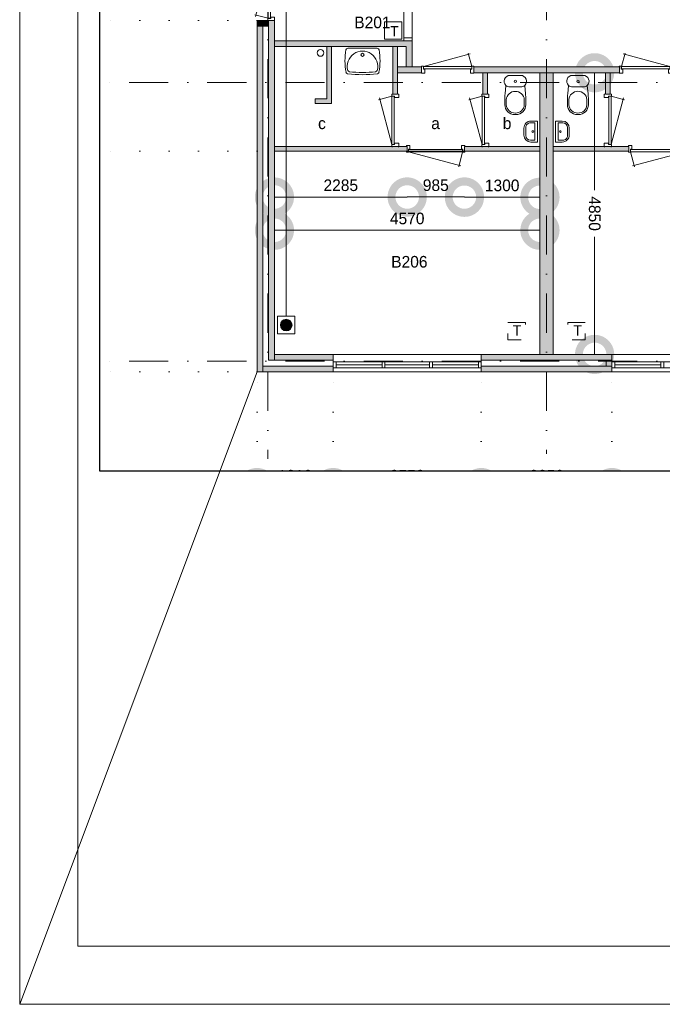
# Model space of a CAD drawing. Header units: millimetres. Extents: x 0 to 84100, y 0 to 59400.
# Tile 1 of 39: x 0 to 11061, y 0 to 16955. Entities that reach past the tile are written whole.
import ezdxf
from ezdxf.enums import TextEntityAlignment as Align
from ezdxf.xclip import XClip

# ---------------------------------------------------------------- set-up
doc = ezdxf.new("R2010")
doc.units = ezdxf.units.MM
doc.header["$PDMODE"] = 3
doc.header["$PDSIZE"] = 1
for name, pattern in [('DGN1', [504.6, 0, -504.6]), ('DGN2', [672.8, 336.4, -336.4]), ('DGN4', [1345.6, 672.8, -336.4, 0, -336.4])]:
    doc.linetypes.add(name, pattern=pattern)
for name, color, linetype in [('16', 7, 'Continuous'), ('17', 7, 'Continuous'), ('29', 7, 'Continuous'), ('30', 7, 'Continuous'), ('31', 7, 'Continuous'), ('32', 7, 'Continuous'), ('33', 7, 'Continuous'), ('40', 7, 'Continuous'), ('48', 7, 'Continuous'), ('56', 7, 'Continuous'), ('58', 7, 'Continuous'), ('62', 7, 'Continuous'), ('63', 7, 'Continuous'), ('KADER', 7, 'Continuous'), ('TRAP', 7, 'Continuous')]:
    doc.layers.add(name, color=color, linetype=linetype)
doc.styles.add('dgn001', font='dgn001.shx')
doc.styles.add('dgn003', font='dgn003.shx')
doc.styles.get("Standard").update_dxf_attribs({"font": 'arial.ttf'})
doc.dimstyles.get("Standard").update_dxf_attribs({"dimtxt": 0.18, "dimasz": 0.18, "dimexe": 0.18, "dimexo": 0.0625, "dimgap": 0.09, "dimtad": 0, "dimtih": 1, "dimtoh": 1, "dimdec": 4, "dimzin": 0, "dimdsep": 46, "dimtxsty": 'Standard', "dimcen": 0.09, "dimadec": 0, "dimazin": 0, "dimtfac": 1, "dimtdec": 4, "dimtofl": 0, "dimtmove": 0, "dimatfit": 3, "dimfxl": 1, "dimtolj": 1, "dimtzin": 0, "dimarcsym": 0})

# ---------------------------------------------------------------- blocks, each defined once
blk = doc.blocks.new('AnonymousCell41')
at = {"layer": 'TRAP', "color": 1, "linetype": 'DGN2', "lineweight": 0, "flags": 128}
blk.add_lwpolyline([(150, 139), (-150, 139), (-150, -161), (150, -161), (150, 139)], dxfattribs=at)
at = {"layer": 'TRAP', "color": 1, "linetype": 'DGN2', "lineweight": 0, "style": 'dgn001'}
blk.add_text('T', height=180, dxfattribs=at).set_placement((-52, -90))
blk = doc.blocks.new('AnonymousCell42')
at = {"layer": 'TRAP', "color": 1, "linetype": 'DGN2', "lineweight": 0, "flags": 128}
blk.add_lwpolyline([(-150, 139), (150, 139), (150, -161), (-150, -161), (-150, 139)], dxfattribs=at)
at = {"layer": 'TRAP', "color": 1, "linetype": 'DGN2', "lineweight": 0, "style": 'dgn001'}
blk.add_text('T', height=180, dxfattribs=at).set_placement((-68, -90))
blk = doc.blocks.new('EAD021')
at = {"layer": '29'}
h = blk.add_hatch(color=3, dxfattribs=at)
edge = h.paths.add_edge_path()
edge.add_arc((0, 0), 100, 0, 360)
at = {"layer": '29', "color": 3, "linetype": 'Continuous', "lineweight": 0}
blk.add_circle((0, 0), 100, dxfattribs=at)
blk = doc.blocks.new('AnonymousCell43')
at = {"layer": '29', "color": 1, "linetype": 'Continuous', "lineweight": 0, "flags": 128}
blk.add_lwpolyline([(-240, -184), (-240, 116), (60, 116), (60, -184), (-240, -184)], dxfattribs=at)
at = {"color": 1, "linetype": 'Continuous', "lineweight": 0}
blk.add_blockref('EAD021', (-90, -34), dxfattribs=at)
blk = doc.blocks.new('AnonymousCell102')
at = {"layer": 'TRAP', "color": 1, "linetype": 'Continuous', "lineweight": 0, "flags": 128}
blk.add_lwpolyline([(150, -139), (-150, -139), (-150, 161), (150, 161), (150, -139)], dxfattribs=at)
at = {"layer": 'TRAP', "color": 1, "linetype": 'DGN2', "lineweight": 0, "style": 'dgn001'}
blk.add_text('T', height=180, dxfattribs=at).set_placement((-52, -90))
blk = doc.blocks.new('_Open30')
at = {"color": 0, "linetype": 'ByBlock', "lineweight": -2}
for p, q in [((-1, 0.268), (0, 0)), ((0, 0), (-1, -0.268)), ((0, 0), (-1, 0))]:
    blk.add_line(p, q, dxfattribs=at)
blk = doc.blocks.new('*D18816')
at = {"layer": '58', "color": 92, "linetype": 'Continuous', "lineweight": 0, "transparency": 16777216}
for p, q in [((-4721, 15908), (-5096, 15908)), ((-4721, 2908), (-5096, 2908))]:
    blk.add_line(p, q, dxfattribs=at)
at = {"layer": '58', "color": 3, "linetype": 'Continuous', "lineweight": 0, "transparency": 16777216}
for p, q in [((-4971, 15533), (-4971, 9991)), ((-4971, 3283), (-4971, 8825))]:
    blk.add_line(p, q, dxfattribs=at)
at = {"layer": 'Defpoints', "color": 0, "linetype": 'Continuous', "transparency": 16777216}
for p in [(-1935, 15908), (-4971, 2908), (-1935, 2908)]:
    blk.add_point(p, dxfattribs=at)
at = {"layer": '58', "color": 3, "linetype": 'Continuous', "lineweight": 0, "transparency": 16777216, "xscale": 375, "yscale": 375, "zscale": 375}
for p, rotation in [((-4971, 15908), 90), ((-4971, 2908), 270)]:
    blk.add_blockref('_Open30', p, dxfattribs=dict(at, rotation=rotation))
at = {"layer": '58', "color": 3, "linetype": 'Continuous', "lineweight": 0, "transparency": 16777216, "insert": (-4971, 9408), "char_height": 250, "attachment_point": 5, "rotation": 90, "style": 'dgn003'}
blk.add_mtext('\\A1;13000', dxfattribs=at)
blk = doc.blocks.new('CLOS02')
at = {"layer": '40', "color": 7, "linetype": 'Continuous', "lineweight": 0}
for p, q in [((-92, -220), (92, -220)), ((-155, -528), (-155, -436)), ((155, -528), (155, -436)), ((-1, -670), (1, -670))]:
    blk.add_line(p, q, dxfattribs=at)
at = {"layer": '40', "color": 7, "linetype": 'Continuous', "lineweight": 0, "flags": 128}
for points in [[(-176, -338), (-162, -192), (-162, -192, -0.674333), (-92, -20), (-92, -20), (92, -20), (92, -20, -0.674333), (162, -192), (162, -192), (176, -338), (176, -338, -0.023285), (180, -431), (180, -431), (180, -525), (180, -525, -0.414214), (10, -695), (10, -695), (-10, -695), (-10, -695, -0.414214), (-180, -525), (-180, -525), (-180, -431), (-180, -431, -0.023285), (-176, -338)], [(-155, -437, -0.917514), (155, -437)], [(155, -528, -0.917521), (-155, -528)]]:
    blk.add_lwpolyline(points, format="xyb", dxfattribs=at)
at = {"layer": '40', "color": 7, "linetype": 'Continuous', "lineweight": 0}
blk.add_circle((0, -120), 20, dxfattribs=at)
for centre, start, end in [((-92, -120), 225.9727, 270), ((92, -120), 270, 314.0273)]:
    blk.add_arc(centre, 100, start, end, dxfattribs=at)
blk = doc.blocks.new('FT01')
at = {"layer": '40', "color": 7, "linetype": 'Continuous', "lineweight": 0}
for p, q in [((-135, 180), (-20, 180)), ((-20, 180), (-20, -180)), ((-65, 149), (-65, -149)), ((-65, -149), (-144, -149))]:
    blk.add_line(p, q, dxfattribs=at)
at = {"layer": '40', "color": 7, "linetype": 'Continuous', "lineweight": 0, "flags": 128}
for points in [[(-255, 60, -0.414214), (-135, 180)], [(-224, 69, -0.414214), (-144, 149)]]:
    blk.add_lwpolyline(points, format="xyb", dxfattribs=at)
for points in [[(-255, -60), (-255, 60)], [(-224, -69), (-224, 69)], [(-144, 149), (-65, 149)], [(-20, -180), (-135, -180)]]:
    blk.add_lwpolyline(points, dxfattribs=at)
at = {"layer": '40', "color": 7, "linetype": 'Continuous', "lineweight": 0}
blk.add_circle((-101, -1), 15.1, dxfattribs=at)
for centre, radius in [((-135, -60), 120), ((-144, -69), 80)]:
    blk.add_arc(centre, radius, 180, 270, dxfattribs=at)
blk = doc.blocks.new('WT01')
at = {"layer": '40', "color": 7, "linetype": 'Continuous', "lineweight": 0}
blk.add_line((-253, -20), (253, -20), dxfattribs=at)
blk.add_circle((0, -133), 28.1, dxfattribs=at)
for centre, radius, start, end in [((766, -236), 1068, 169.7983, 190.5514), ((-253, -53), 33, 90, 169.9973), ((0, -332), 263, 344.8667, 195.1333), ((253, -53), 33, 10.0027, 90), ((-766, -236), 1068, 349.4486, 10.2017), ((-252, -426), 33, 190.3455, 263.1425), ((0, 1669), 2144, 263.1425, 276.8575), ((-222, -392), 33, 195.1333, 263.9582), ((0, 1707), 2144, 263.9582, 276.0418), ((222, -392), 33, 276.0418, 344.8667), ((252, -426), 33, 276.8575, 349.6545)]:
    blk.add_arc(centre, radius, start, end, dxfattribs=at)
blk = doc.blocks.new('830R10')
at = {"layer": '33', "color": 1, "linetype": 'Continuous', "lineweight": 0}
for p, q in [((-108, -38), (-336.87, -99.32)), ((-108, -868), (-322.82, -66.28))]:
    blk.add_line(p, q, dxfattribs=at)
at = {"layer": '33', "color": 92, "linetype": 'Continuous', "lineweight": 13, "true_color": 0x00e100, "flags": 128}
for points in [[(-100, 0), (-111, 0), (-111, -35), (-61, -35), (-61, -60), (11, -60), (11, 0), (0, 0)], [(-100, -906), (-111, -906), (-111, -871), (-61, -871), (-61, -846), (11, -846), (11, -906), (0, -906)]]:
    blk.add_lwpolyline(points, dxfattribs=at)
at = {"layer": '33', "color": 2, "linetype": 'Continuous', "lineweight": 13, "true_color": 0xf0f000, "flags": 128}
blk.add_lwpolyline([(-108, -868), (-108, -38), (-68, -38), (-68, -868), (-108, -868)], dxfattribs=at)
blk = doc.blocks.new('830R101')
at = {"layer": '33', "color": 1, "linetype": 'Continuous', "lineweight": 0}
for p, q in [((-108, -38), (-336.87, -99.32)), ((-108, -868), (-322.82, -66.28))]:
    blk.add_line(p, q, dxfattribs=at)
at = {"layer": '33', "color": 92, "linetype": 'Continuous', "lineweight": 13, "true_color": 0x00e100, "flags": 128}
for points in [[(-100, 0), (-111, 0), (-111, -35), (-61, -35), (-61, -60), (11, -60), (11, 0), (0, 0)], [(-100, -906), (-111, -906), (-111, -871), (-61, -871), (-61, -846), (11, -846), (11, -906), (0, -906)]]:
    blk.add_lwpolyline(points, dxfattribs=at)
at = {"layer": '33', "color": 2, "linetype": 'Continuous', "lineweight": 13, "true_color": 0xf0f000, "flags": 128}
blk.add_lwpolyline([(-108, -868), (-108, -38), (-68, -38), (-68, -868), (-108, -868)], dxfattribs=at)
blk = doc.blocks.new('830R102')
at = {"layer": '33', "color": 1, "linetype": 'Continuous', "lineweight": 0}
for p, q in [((-868, 108), (-66.28, 322.82)), ((-38, 108), (-99.32, 336.87))]:
    blk.add_line(p, q, dxfattribs=at)
at = {"layer": '33', "color": 92, "linetype": 'Continuous', "lineweight": 13, "true_color": 0x00e100, "flags": 128}
for points in [[(-906, 100), (-906, 111), (-871, 111), (-871, 61), (-846, 61), (-846, -11), (-906, -11), (-906, 0)], [(0, 100), (0, 111), (-35, 111), (-35, 61), (-60, 61), (-60, -11), (0, -11), (0, 0)]]:
    blk.add_lwpolyline(points, dxfattribs=at)
at = {"layer": '33', "color": 2, "linetype": 'Continuous', "lineweight": 13, "true_color": 0xf0f000, "flags": 128}
blk.add_lwpolyline([(-868, 108), (-38, 108), (-38, 68), (-868, 68), (-868, 108)], dxfattribs=at)
blk = doc.blocks.new('930L09')
at = {"layer": '33', "color": 1, "linetype": 'Continuous', "lineweight": 0}
for p, q in [((38, -98), (936.31, -338.7)), ((968, -98), (899.56, -353.44))]:
    blk.add_line(p, q, dxfattribs=at)
at = {"layer": '33', "color": 92, "linetype": 'Continuous', "lineweight": 13, "true_color": 0x00e100, "flags": 128}
for points in [[(0, -90), (0, -101), (35, -101), (35, -51), (60, -51), (60, 11), (0, 11), (0, 0)], [(1006, -90), (1006, -101), (971, -101), (971, -51), (946, -51), (946, 11), (1006, 11), (1006, 0)]]:
    blk.add_lwpolyline(points, dxfattribs=at)
at = {"layer": '33', "color": 2, "linetype": 'Continuous', "lineweight": 13, "true_color": 0xf0f000, "flags": 128}
blk.add_lwpolyline([(968, -98), (38, -98), (38, -58), (968, -58), (968, -98)], dxfattribs=at)
blk = doc.blocks.new('930L091')
at = {"layer": '33', "color": 1, "linetype": 'Continuous', "lineweight": 0}
for p, q in [((-968, -98), (-899.56, -353.44)), ((-38, -98), (-936.31, -338.7))]:
    blk.add_line(p, q, dxfattribs=at)
at = {"layer": '33', "color": 92, "linetype": 'Continuous', "lineweight": 13, "true_color": 0x00e100, "flags": 128}
for points in [[(-1006, -90), (-1006, -101), (-971, -101), (-971, -51), (-946, -51), (-946, 11), (-1006, 11), (-1006, 0)], [(0, -90), (0, -101), (-35, -101), (-35, -51), (-60, -51), (-60, 11), (0, 11), (0, 0)]]:
    blk.add_lwpolyline(points, dxfattribs=at)
at = {"layer": '33', "color": 2, "linetype": 'Continuous', "lineweight": 13, "true_color": 0xf0f000, "flags": 128}
blk.add_lwpolyline([(-968, -98), (-38, -98), (-38, -58), (-968, -58), (-968, -98)], dxfattribs=at)
blk = doc.blocks.new('CLOS021')
at = {"layer": '40', "color": 7, "linetype": 'Continuous', "lineweight": 0}
for p, q in [((92, -220), (-93, -220)), ((-155, -528), (-155, -436)), ((155, -528), (155, -436)), ((1, -670), (-1, -670))]:
    blk.add_line(p, q, dxfattribs=at)
at = {"layer": '40', "color": 7, "linetype": 'Continuous', "lineweight": 0, "flags": 128}
for points in [[(176, -338), (162, -192), (162, -192, 0.674333), (92, -20), (92, -20), (-93, -20), (-93, -20, 0.674333), (-162, -192), (-162, -192), (-176, -338), (-176, -338, 0.023285), (-180, -431), (-180, -431), (-180, -525), (-180, -525, 0.414214), (-10, -695), (-10, -695), (10, -695), (10, -695, 0.414214), (180, -525), (180, -525), (180, -431), (180, -431, 0.023285), (176, -338)], [(-93, -220, -0.194504), (-162, -192)], [(162, -192, -0.194504), (92, -220)]]:
    blk.add_lwpolyline(points, format="xyb", dxfattribs=at)
at = {"layer": '40', "color": 7, "linetype": 'Continuous', "lineweight": 0}
blk.add_circle((0, -120), 20, dxfattribs=at)
for centre, start, end in [((0, -450), 4.9264, 175.0736), ((0, -514), 184.9259, 355.0741)]:
    blk.add_arc(centre, 156, start, end, dxfattribs=at)
blk = doc.blocks.new('FT011')
at = {"layer": '40', "color": 7, "linetype": 'Continuous', "lineweight": 0}
for p, q in [((135, 180), (20, 180)), ((20, 180), (20, -180)), ((65, 149), (65, -149)), ((65, -149), (144, -149))]:
    blk.add_line(p, q, dxfattribs=at)
at = {"layer": '40', "color": 7, "linetype": 'Continuous', "lineweight": 0, "flags": 128}
for points in [[(144, 149), (65, 149)], [(224, -69), (224, 69)], [(255, -60), (255, 60)], [(20, -180), (135, -180)]]:
    blk.add_lwpolyline(points, dxfattribs=at)
for points in [[(255, -60, -0.414214), (135, -180)], [(224, -69, -0.414214), (144, -149)]]:
    blk.add_lwpolyline(points, format="xyb", dxfattribs=at)
at = {"layer": '40', "color": 7, "linetype": 'Continuous', "lineweight": 0}
blk.add_circle((101, -1), 15.1, dxfattribs=at)
for centre, radius in [((135, 60), 120), ((144, 69), 80)]:
    blk.add_arc(centre, radius, 0, 90, dxfattribs=at)
blk = doc.blocks.new('830R104')
at = {"layer": '33', "color": 1, "linetype": 'Continuous', "lineweight": 0}
for p, q in [((108, -38), (336.87, -99.32)), ((108, -868), (322.82, -66.28))]:
    blk.add_line(p, q, dxfattribs=at)
at = {"layer": '33', "color": 92, "linetype": 'Continuous', "lineweight": 13, "true_color": 0x00e100, "flags": 128}
for points in [[(100, 0), (111, 0), (111, -35), (61, -35), (61, -60), (-11, -60), (-11, 0), (0, 0)], [(100, -906), (111, -906), (111, -871), (61, -871), (61, -846), (-11, -846), (-11, -906), (0, -906)]]:
    blk.add_lwpolyline(points, dxfattribs=at)
at = {"layer": '33', "color": 2, "linetype": 'Continuous', "lineweight": 13, "true_color": 0xf0f000, "flags": 128}
blk.add_lwpolyline([(108, -868), (108, -38), (68, -38), (68, -868), (108, -868)], dxfattribs=at)
blk = doc.blocks.new('830R105')
at = {"layer": '33', "color": 1, "linetype": 'Continuous', "lineweight": 0}
for p, q in [((38, 108), (99.32, 336.87)), ((868, 108), (66.28, 322.82))]:
    blk.add_line(p, q, dxfattribs=at)
at = {"layer": '33', "color": 92, "linetype": 'Continuous', "lineweight": 13, "true_color": 0x00e100, "flags": 128}
for points in [[(0, 100), (0, 111), (35, 111), (35, 61), (60, 61), (60, -11), (0, -11), (0, 0)], [(906, 100), (906, 111), (871, 111), (871, 61), (846, 61), (846, -11), (906, -11), (906, 0)]]:
    blk.add_lwpolyline(points, dxfattribs=at)
at = {"layer": '33', "color": 2, "linetype": 'Continuous', "lineweight": 13, "true_color": 0xf0f000, "flags": 128}
blk.add_lwpolyline([(868, 108), (38, 108), (38, 68), (868, 68), (868, 108)], dxfattribs=at)
blk = doc.blocks.new('830L091')
at = {"layer": '33', "color": 1, "linetype": 'Continuous', "lineweight": 0}
for p, q in [((-98, -38), (-312.82, -839.72)), ((-98, -868), (-323.91, -807.47))]:
    blk.add_line(p, q, dxfattribs=at)
at = {"layer": '33', "color": 92, "linetype": 'Continuous', "lineweight": 13, "true_color": 0x00e100, "flags": 128}
for points in [[(-90, 0), (-101, 0), (-101, -35), (-51, -35), (-51, -60), (11, -60), (11, 0), (0, 0)], [(-90, -906), (-101, -906), (-101, -871), (-51, -871), (-51, -846), (11, -846), (11, -906), (0, -906)]]:
    blk.add_lwpolyline(points, dxfattribs=at)
at = {"layer": '33', "color": 2, "linetype": 'Continuous', "lineweight": 13, "true_color": 0xf0f000, "flags": 128}
blk.add_lwpolyline([(-98, -38), (-98, -868), (-58, -868), (-58, -38), (-98, -38)], dxfattribs=at)
blk = doc.blocks.new('A1')
at = {"layer": 'KADER', "color": 1, "linetype": 'Continuous', "lineweight": 0}
for p, q in [((0, 59400), (0, 0)), ((0, 0), (84100, 0))]:
    blk.add_line(p, q, dxfattribs=at)
at = {"layer": 'KADER', "color": 5, "linetype": 'Continuous', "lineweight": 0, "flags": 128}
blk.add_lwpolyline([(1000, 1000), (83100, 1000), (83100, 58400), (1000, 58400), (1000, 1000)], dxfattribs=at)
blk = doc.blocks.new('_DotSmall')
at = {"color": 0, "linetype": 'ByBlock', "const_width": 0.5}
blk.add_lwpolyline([(-0.0625, 0, 1), (0.0625, 0, 1)], format="xyb", close=True, dxfattribs=at)
blk = doc.blocks.new('*D19282')
at = {"layer": '58', "color": 3, "linetype": 'Continuous', "lineweight": 0, "transparency": 16777216}
blk.add_line((5375, 915), (7925, 915), dxfattribs=at)
at = {"layer": 'Defpoints', "color": 0, "linetype": 'Continuous', "transparency": 16777216}
for p in [(5375, 2908), (7925, 2908), (7925, 915)]:
    blk.add_point(p, dxfattribs=at)
at = {"layer": '58', "color": 3, "linetype": 'Continuous', "lineweight": 0, "transparency": 16777216, "xscale": 1080, "yscale": 1080, "zscale": 1080, "rotation": 180}
blk.add_blockref('_DotSmall', (5375, 915), dxfattribs=at)
at = {"layer": '58', "color": 3, "linetype": 'Continuous', "lineweight": 0, "transparency": 16777216, "xscale": 1080, "yscale": 1080, "zscale": 1080}
blk.add_blockref('_DotSmall', (7925, 915), dxfattribs=at)
at = {"layer": '58', "color": 3, "linetype": 'Continuous', "lineweight": 0, "transparency": 16777216, "insert": (6650, 1117), "char_height": 200, "attachment_point": 5, "style": 'dgn003'}
blk.add_mtext('\\A1;2550', dxfattribs=at)
blk = doc.blocks.new('*D19283')
at = {"layer": '58', "color": 3, "linetype": 'Continuous', "lineweight": 0, "transparency": 16777216}
blk.add_line((3125, 915), (5375, 915), dxfattribs=at)
at = {"layer": 'Defpoints', "color": 0, "linetype": 'Continuous', "transparency": 16777216}
for p in [(3125, 2908), (5375, 2908), (5375, 915)]:
    blk.add_point(p, dxfattribs=at)
at = {"layer": '58', "color": 3, "linetype": 'Continuous', "lineweight": 0, "transparency": 16777216, "xscale": 1080, "yscale": 1080, "zscale": 1080, "rotation": 180}
blk.add_blockref('_DotSmall', (3125, 915), dxfattribs=at)
at = {"layer": '58', "color": 3, "linetype": 'Continuous', "lineweight": 0, "transparency": 16777216, "xscale": 1080, "yscale": 1080, "zscale": 1080}
blk.add_blockref('_DotSmall', (5375, 915), dxfattribs=at)
at = {"layer": '58', "color": 3, "linetype": 'Continuous', "lineweight": 0, "transparency": 16777216, "insert": (4250, 1117), "char_height": 200, "attachment_point": 5, "style": 'dgn003'}
blk.add_mtext('\\A1;2250', dxfattribs=at)
blk = doc.blocks.new('*D19284')
at = {"layer": '58', "color": 3, "linetype": 'Continuous', "lineweight": 0, "transparency": 16777216}
blk.add_line((3125, 915), (575, 915), dxfattribs=at)
at = {"layer": 'Defpoints', "color": 0, "linetype": 'Continuous', "transparency": 16777216}
for p in [(575, 2908), (3125, 2908), (575, 915)]:
    blk.add_point(p, dxfattribs=at)
at = {"layer": '58', "color": 3, "linetype": 'Continuous', "lineweight": 0, "transparency": 16777216, "xscale": 1080, "yscale": 1080, "zscale": 1080, "rotation": 180}
blk.add_blockref('_DotSmall', (575, 915), dxfattribs=at)
at = {"layer": '58', "color": 3, "linetype": 'Continuous', "lineweight": 0, "transparency": 16777216, "xscale": 1080, "yscale": 1080, "zscale": 1080}
blk.add_blockref('_DotSmall', (3125, 915), dxfattribs=at)
at = {"layer": '58', "color": 3, "linetype": 'Continuous', "lineweight": 0, "transparency": 16777216, "insert": (1850, 1117), "char_height": 200, "attachment_point": 5, "style": 'dgn003'}
blk.add_mtext('\\A1;2550', dxfattribs=at)
blk = doc.blocks.new('*D19285')
at = {"layer": '58', "color": 3, "linetype": 'Continuous', "lineweight": 0, "transparency": 16777216}
blk.add_line((-735, 915), (575, 915), dxfattribs=at)
at = {"layer": 'Defpoints', "color": 0, "linetype": 'Continuous', "transparency": 16777216}
for p in [(-735, 2908), (575, 2908), (575, 915)]:
    blk.add_point(p, dxfattribs=at)
at = {"layer": '58', "color": 3, "linetype": 'Continuous', "lineweight": 0, "transparency": 16777216, "xscale": 1080, "yscale": 1080, "zscale": 1080, "rotation": 180}
blk.add_blockref('_DotSmall', (-735, 915), dxfattribs=at)
at = {"layer": '58', "color": 3, "linetype": 'Continuous', "lineweight": 0, "transparency": 16777216, "xscale": 1080, "yscale": 1080, "zscale": 1080}
blk.add_blockref('_DotSmall', (575, 915), dxfattribs=at)
at = {"layer": '58', "color": 3, "linetype": 'Continuous', "lineweight": 0, "transparency": 16777216, "insert": (-80, 1117), "char_height": 200, "attachment_point": 5, "style": 'dgn003'}
blk.add_mtext('\\A1;1310', dxfattribs=at)
blk = doc.blocks.new('*D19286')
at = {"layer": '58', "color": 3, "linetype": 'Continuous', "lineweight": 0, "transparency": 16777216}
blk.add_line((1850, 5918), (-435, 5918), dxfattribs=at)
at = {"layer": 'Defpoints', "color": 0, "linetype": 'Continuous', "transparency": 16777216}
for p in [(-435, 6708), (1850, 6708), (-435, 5918)]:
    blk.add_point(p, dxfattribs=at)
at = {"layer": '58', "color": 3, "linetype": 'Continuous', "lineweight": 0, "transparency": 16777216, "xscale": 1080, "yscale": 1080, "zscale": 1080, "rotation": 180}
blk.add_blockref('_DotSmall', (-435, 5918), dxfattribs=at)
at = {"layer": '58', "color": 3, "linetype": 'Continuous', "lineweight": 0, "transparency": 16777216, "xscale": 1080, "yscale": 1080, "zscale": 1080}
blk.add_blockref('_DotSmall', (1850, 5918), dxfattribs=at)
at = {"layer": '58', "color": 3, "linetype": 'Continuous', "lineweight": 0, "transparency": 16777216, "insert": (707, 6120), "char_height": 200, "attachment_point": 5, "style": 'dgn003'}
blk.add_mtext('\\A1;2285', dxfattribs=at)
blk = doc.blocks.new('*D19287')
at = {"layer": '58', "color": 3, "linetype": 'Continuous', "lineweight": 0, "transparency": 16777216}
blk.add_line((2835, 5919), (1850, 5919), dxfattribs=at)
at = {"layer": 'Defpoints', "color": 0, "linetype": 'Continuous', "transparency": 16777216}
for p in [(1850, 6708), (2835, 6708), (1850, 5919)]:
    blk.add_point(p, dxfattribs=at)
at = {"layer": '58', "color": 3, "linetype": 'Continuous', "lineweight": 0, "transparency": 16777216, "xscale": 1080, "yscale": 1080, "zscale": 1080, "rotation": 180}
blk.add_blockref('_DotSmall', (1850, 5919), dxfattribs=at)
at = {"layer": '58', "color": 3, "linetype": 'Continuous', "lineweight": 0, "transparency": 16777216, "xscale": 1080, "yscale": 1080, "zscale": 1080}
blk.add_blockref('_DotSmall', (2835, 5919), dxfattribs=at)
at = {"layer": '58', "color": 3, "linetype": 'Continuous', "lineweight": 0, "transparency": 16777216, "insert": (2342, 6121), "char_height": 200, "attachment_point": 5, "style": 'dgn003'}
blk.add_mtext('\\A1;985', dxfattribs=at)
blk = doc.blocks.new('*D19288')
at = {"layer": '58', "color": 3, "linetype": 'Continuous', "lineweight": 0, "transparency": 16777216}
blk.add_line((4135, 5914), (2835, 5914), dxfattribs=at)
at = {"layer": 'Defpoints', "color": 0, "linetype": 'Continuous', "transparency": 16777216}
for p in [(2835, 6708), (4135, 6708), (2835, 5914)]:
    blk.add_point(p, dxfattribs=at)
at = {"layer": '58', "color": 3, "linetype": 'Continuous', "lineweight": 0, "transparency": 16777216, "xscale": 1080, "yscale": 1080, "zscale": 1080, "rotation": 180}
blk.add_blockref('_DotSmall', (2835, 5914), dxfattribs=at)
at = {"layer": '58', "color": 3, "linetype": 'Continuous', "lineweight": 0, "transparency": 16777216, "xscale": 1080, "yscale": 1080, "zscale": 1080}
blk.add_blockref('_DotSmall', (4135, 5914), dxfattribs=at)
at = {"layer": '58', "color": 3, "linetype": 'Continuous', "lineweight": 0, "transparency": 16777216, "insert": (3485, 6117), "char_height": 200, "attachment_point": 5, "style": 'dgn003'}
blk.add_mtext('\\A1;1300', dxfattribs=at)
blk = doc.blocks.new('*D19289')
at = {"layer": '58', "color": 3, "linetype": 'Continuous', "lineweight": 0, "transparency": 16777216}
for p, q in [((5076, 8058), (5076, 6035)), ((5076, 3208), (5076, 5230))]:
    blk.add_line(p, q, dxfattribs=at)
at = {"layer": 'Defpoints', "color": 0, "linetype": 'Continuous', "transparency": 16777216}
for p in [(4135, 8058), (5076, 8058), (4135, 3208)]:
    blk.add_point(p, dxfattribs=at)
at = {"layer": '58', "color": 3, "linetype": 'Continuous', "lineweight": 0, "transparency": 16777216, "xscale": 1080, "yscale": 1080, "zscale": 1080}
for p, rotation in [((5076, 8058), 90), ((5076, 3208), 270)]:
    blk.add_blockref('_DotSmall', p, dxfattribs=dict(at, rotation=rotation))
at = {"layer": '58', "color": 3, "linetype": 'Continuous', "lineweight": 0, "transparency": 16777216, "insert": (5076, 5633), "char_height": 200, "attachment_point": 5, "rotation": 270, "style": 'dgn003'}
blk.add_mtext('\\A1;4850', dxfattribs=at)
blk = doc.blocks.new('*D19290')
at = {"layer": '58', "color": 3, "linetype": 'Continuous', "lineweight": 0, "transparency": 16777216}
for p, q in [((-3935.24, 8957.77), (-3935.24, 6331.610382)), ((-3935.24, 2907.77), (-3935.24, 5533.929618))]:
    blk.add_line(p, q, dxfattribs=at)
at = {"layer": 'Defpoints', "color": 0, "linetype": 'Continuous', "transparency": 16777216}
for p in [(-525.86, 8957.77), (-3935.24, 2907.77), (-525.86, 2907.77)]:
    blk.add_point(p, dxfattribs=at)
at = {"layer": '58', "color": 3, "linetype": 'Continuous', "lineweight": 0, "transparency": 16777216, "xscale": 1080, "yscale": 1080, "zscale": 1080}
for p, rotation in [((-3935.24, 8957.77), 90), ((-3935.24, 2907.77), 270)]:
    blk.add_blockref('_DotSmall', p, dxfattribs=dict(at, rotation=rotation))
at = {"layer": '58', "color": 3, "linetype": 'Continuous', "lineweight": 0, "transparency": 16777216, "insert": (-3935.24, 5932.77), "char_height": 200, "attachment_point": 5, "rotation": 90, "style": 'dgn003'}
blk.add_mtext('\\A1;6050', dxfattribs=at)
blk = doc.blocks.new('*D19379')
at = {"layer": '58', "color": 3, "linetype": 'Continuous', "lineweight": 0, "transparency": 16777216}
for p, q in [((-3935, 9858), (-3935, 9728)), ((-3935, 8958), (-3935, 9087))]:
    blk.add_line(p, q, dxfattribs=at)
at = {"layer": 'Defpoints', "color": 0, "linetype": 'Continuous', "transparency": 16777216}
for p in [(-3209, 9858), (-3935, 8958), (-3209, 8958)]:
    blk.add_point(p, dxfattribs=at)
at = {"layer": '58', "color": 3, "linetype": 'Continuous', "lineweight": 0, "transparency": 16777216, "xscale": 1080, "yscale": 1080, "zscale": 1080}
for p, rotation in [((-3935, 9858), 90), ((-3935, 8958), 270)]:
    blk.add_blockref('_DotSmall', p, dxfattribs=dict(at, rotation=rotation))
at = {"layer": '58', "color": 3, "linetype": 'Continuous', "lineweight": 0, "transparency": 16777216, "insert": (-3935, 9408), "char_height": 200, "attachment_point": 5, "rotation": 90, "style": 'dgn003'}
blk.add_mtext('\\A1;900', dxfattribs=at)
blk = doc.blocks.new('*D19384')
at = {"layer": '58', "color": 3, "linetype": 'Continuous', "lineweight": 0, "transparency": 16777216}
blk.add_line((4135, 5346), (-435, 5346), dxfattribs=at)
at = {"layer": 'Defpoints', "color": 0, "linetype": 'Continuous', "transparency": 16777216}
for p in [(-435, 5346), (-435, 4218), (4135, 4218)]:
    blk.add_point(p, dxfattribs=at)
at = {"layer": '58', "color": 3, "linetype": 'Continuous', "lineweight": 0, "transparency": 16777216, "xscale": 1080, "yscale": 1080, "zscale": 1080, "rotation": 180}
blk.add_blockref('_DotSmall', (-435, 5346), dxfattribs=at)
at = {"layer": '58', "color": 3, "linetype": 'Continuous', "lineweight": 0, "transparency": 16777216, "xscale": 1080, "yscale": 1080, "zscale": 1080}
blk.add_blockref('_DotSmall', (4135, 5346), dxfattribs=at)
at = {"layer": '58', "color": 3, "linetype": 'Continuous', "lineweight": 0, "transparency": 16777216, "insert": (1850, 5548), "char_height": 200, "attachment_point": 5, "style": 'dgn003'}
blk.add_mtext('\\A1;4570', dxfattribs=at)
blk = doc.blocks.new('*D19385')
at = {"layer": '58', "color": 3, "linetype": 'Continuous', "lineweight": 0, "transparency": 16777216}
for p, q in [((-635, 82), (-1715, 82)), ((-635, 82), (-535, 82)), ((-535, 82), (545, 82))]:
    blk.add_line(p, q, dxfattribs=at)
at = {"layer": 'Defpoints', "color": 0, "linetype": 'Continuous', "transparency": 16777216}
for p in [(-635, 2908), (-535, 2908), (-535, 82)]:
    blk.add_point(p, dxfattribs=at)
at = {"layer": '58', "color": 3, "linetype": 'Continuous', "lineweight": 0, "transparency": 16777216, "xscale": 1080, "yscale": 1080, "zscale": 1080}
blk.add_blockref('_DotSmall', (-635, 82), dxfattribs=at)
at = {"layer": '58', "color": 3, "linetype": 'Continuous', "lineweight": 0, "transparency": 16777216, "xscale": 1080, "yscale": 1080, "zscale": 1080, "rotation": 180}
blk.add_blockref('_DotSmall', (-535, 82), dxfattribs=at)
at = {"layer": '58', "color": 3, "linetype": 'Continuous', "lineweight": 0, "transparency": 16777216, "insert": (-585, 284), "char_height": 200, "attachment_point": 5, "style": 'dgn003'}
blk.add_mtext('\\A1;100', dxfattribs=at)
blk = doc.blocks.new('*D19387')
at = {"layer": '58', "color": 3, "linetype": 'Continuous', "lineweight": 0, "transparency": 16777216}
for p, q in [((4135, 82), (3055, 82)), ((4365, 82), (4135, 82)), ((4365, 82), (5445, 82))]:
    blk.add_line(p, q, dxfattribs=at)
at = {"layer": 'Defpoints', "color": 0, "linetype": 'Continuous', "transparency": 16777216}
for p in [(4135, 3208), (4365, 3208), (4135, 82)]:
    blk.add_point(p, dxfattribs=at)
at = {"layer": '58', "color": 3, "linetype": 'Continuous', "lineweight": 0, "transparency": 16777216, "xscale": 1080, "yscale": 1080, "zscale": 1080}
blk.add_blockref('_DotSmall', (4135, 82), dxfattribs=at)
at = {"layer": '58', "color": 3, "linetype": 'Continuous', "lineweight": 0, "transparency": 16777216, "xscale": 1080, "yscale": 1080, "zscale": 1080, "rotation": 180}
blk.add_blockref('_DotSmall', (4365, 82), dxfattribs=at)
at = {"layer": '58', "color": 3, "linetype": 'Continuous', "lineweight": 0, "transparency": 16777216, "insert": (4250, 284), "char_height": 200, "attachment_point": 5, "style": 'dgn003'}
blk.add_mtext('\\A1;230', dxfattribs=at)
blk = doc.blocks.new('AnonymousCell107')
at = {"color": 1, "linetype": 'Continuous', "lineweight": 0}
blk.add_blockref('A1', (-42050, -29700), dxfattribs=at)
blk = doc.blocks.new('50E03_329_B02 - Default')
at = {"layer": '62'}
for color, points in [(7, [(-535.24, 8857.77), (-735.24, 8857.77), (-735.24, 8957.77), (-535.24, 8957.77)]), (7, [(-735.24, 8857.77), (-635.24, 8857.77), (-635.24, 2907.77), (-735.24, 2907.77)]), (9, [(-535.24, 3107.77), (-435.24, 3107.77), (-435.24, 8957.77), (-535.24, 8957.77)]), (7, [(-435.24, 8607.77), (-435.24, 8507.77), (1834.76, 8507.77), (1834.76, 8157.77), (1934.76, 8157.77), (1934.76, 8607.77)]), (9, [(264.76, 7607.77), (264.76, 7527.77), (544.76, 7527.77), (544.76, 8507.77), (464.76, 8507.77), (464.76, 7607.77)]), (9, [(1604.76, 7687.77), (1684.76, 7687.77), (1684.76, 8507.77), (1604.76, 8507.77)]), (7, [(1684.76, 8057.77), (2094.76, 8057.77), (2094.76, 8157.77), (1684.76, 8157.77)]), (7, [(2994.76, 8057.77), (4249.76, 8057.77), (4249.76, 8157.77), (2994.76, 8157.77)]), (7, [(5504.76, 8057.77), (4249.76, 8057.77), (4249.76, 8157.77), (5504.76, 8157.77)]), (9, [(3154.76, 7687.77), (3234.76, 7687.77), (3234.76, 8057.77), (3154.76, 8057.77)]), (9, [(4134.76, 8057.77), (4364.76, 8057.77), (4364.76, 3207.77), (4134.76, 3207.77)]), (9, [(5344.76, 7687.77), (5264.76, 7687.77), (5264.76, 8057.77), (5344.76, 8057.77)]), (9, [(-435.24, 6787.77), (1849.76, 6787.77), (1849.76, 6707.77), (-435.24, 6707.77)]), (9, [(2834.76, 6787.77), (4134.76, 6787.77), (4134.76, 6707.77), (2834.76, 6707.77)]), (9, [(5664.76, 6787.77), (4364.76, 6787.77), (4364.76, 6707.77), (5664.76, 6707.77)]), (9, [(574.76, 3107.77), (-435.24, 3107.77), (-435.24, 3207.77), (574.76, 3207.77)]), (9, [(3124.76, 3207.77), (5374.76, 3207.77), (5374.76, 3107.77), (3124.76, 3107.77)]), (7, [(-635.24, 3007.77), (574.76, 3007.77), (574.76, 2907.77), (-635.24, 2907.77)]), (7, [(3124.76, 3007.77), (5374.76, 3007.77), (5374.76, 2907.77), (3124.76, 2907.77)])]:
    blk.add_hatch(color=color, dxfattribs=at).paths.add_polyline_path(points)
at = {"layer": '16', "color": 92, "linetype": 'Continuous', "lineweight": 0, "true_color": 0x00e100}
for p, q in [((-435.24, 8957.77), (-735.24, 8957.77)), ((574.76, 3207.77), (-435.24, 3207.77)), ((574.76, 2907.77), (-735.24, 2907.77))]:
    blk.add_line(p, q, dxfattribs=at)
at = {"layer": '16', "color": 92, "linetype": 'Continuous', "lineweight": 0, "true_color": 0x00e100, "flags": 128}
for points in [[(-735.24, 2907.77), (-735.24, 8957.77)], [(574.76, 3007.77), (-635.24, 3007.77), (-635.24, 8857.77), (-535.24, 8857.77), (-535.24, 3107.77), (574.76, 3107.77)], [(-435.24, 3207.77), (-435.24, 8957.77)], [(-435.24, 8607.77), (1934.76, 8607.77), (1934.76, 8157.77), (1834.76, 8157.77), (1834.76, 8507.77), (-435.24, 8507.77), (-435.24, 8607.77)], [(464.76, 8507.77), (464.76, 7607.77), (264.76, 7607.77), (264.76, 7527.77), (544.76, 7527.77), (544.76, 8507.77), (464.76, 8507.77)], [(1604.76, 8507.77), (1684.76, 8507.77), (1684.76, 7687.77), (1604.76, 7687.77), (1604.76, 8507.77)], [(1684.76, 8157.77), (2094.76, 8157.77), (2094.76, 8057.77), (1684.76, 8057.77), (1684.76, 8157.77)], [(2994.76, 8157.77), (4249.76, 8157.77), (4249.76, 8057.77), (2994.76, 8057.77), (2994.76, 8157.77)], [(5504.76, 8157.77), (4249.76, 8157.77), (4249.76, 8057.77), (5504.76, 8057.77), (5504.76, 8157.77)], [(3154.76, 8057.77), (3234.76, 8057.77), (3234.76, 7687.77), (3154.76, 7687.77), (3154.76, 8057.77)], [(5344.76, 8057.77), (5264.76, 8057.77), (5264.76, 7687.77), (5344.76, 7687.77), (5344.76, 8057.77)], [(1849.76, 6787.77), (-435.24, 6787.77), (-435.24, 6707.77), (1849.76, 6707.77), (1849.76, 6787.77)], [(4134.76, 6787.77), (2834.76, 6787.77), (2834.76, 6707.77), (4134.76, 6707.77), (4134.76, 6787.77)], [(4364.76, 6787.77), (5664.76, 6787.77), (5664.76, 6707.77), (4364.76, 6707.77), (4364.76, 6787.77)], [(574.76, 3207.77), (574.76, 3207.77), (574.76, 2907.77), (574.76, 2907.77), (574.76, 3207.77)], [(3124.76, 3207.77), (5374.76, 3207.77), (5374.76, 2907.77), (3124.76, 2907.77), (3124.76, 3207.77)], [(3124.76, 3107.77), (5374.76, 3107.77)], [(5374.76, 3007.77), (3124.76, 3007.77)]]:
    blk.add_lwpolyline(points, dxfattribs=at)
at = {"layer": '17', "color": 92, "linetype": 'Continuous', "lineweight": 0, "true_color": 0x00e100, "flags": 128}
blk.add_lwpolyline([(4364.76, 8057.77), (4134.76, 8057.77), (4134.76, 3207.77), (4364.76, 3207.77), (4364.76, 8057.77)], dxfattribs=at)
at = {"layer": '30', "color": 3, "linetype": 'Continuous', "lineweight": 0}
for p, q in [((574.76, 3207.77), (3124.76, 3207.77)), ((5274.76, 3107.77), (5274.76, 3007.77)), ((7924.76, 3207.77), (5374.76, 3207.77)), ((574.76, 2907.77), (3124.76, 2907.77)), ((7924.76, 2907.77), (5374.76, 2907.77))]:
    blk.add_line(p, q, dxfattribs=at)
at = {"layer": '31', "color": 3, "linetype": 'Continuous', "lineweight": 0}
for p, q in [((1794.76, 8607.77), (1794.76, 10207.77)), ((1934.76, 8607.77), (1934.76, 10207.77))]:
    blk.add_line(p, q, dxfattribs=at)
at = {"layer": '32', "color": 3, "linetype": 'Continuous', "lineweight": 0}
for p, q in [((3074.76, 3077.77), (624.76, 3077.77)), ((624.76, 3077.77), (624.76, 2977.77)), ((5424.76, 3077.77), (7874.76, 3077.77)), ((624.76, 3027.77), (1416.43, 3027.77)), ((624.76, 2977.77), (3124.76, 2977.77)), ((1466.43, 3027.77), (2233.1, 3027.77)), ((2283.1, 3027.77), (3074.76, 3027.77)), ((7874.76, 2977.77), (5374.76, 2977.77)), ((6216.42, 3027.77), (5424.76, 3027.77))]:
    blk.add_line(p, q, dxfattribs=at)
at = {"layer": '32', "color": 3, "linetype": 'Continuous', "lineweight": 0, "flags": 128}
for points in [[(1794.76, 8607.77), (1794.76, 8657.77), (1933.76, 8657.77), (1933.76, 8607.77), (1794.76, 8607.77)], [(574.76, 2977.77), (624.76, 2977.77), (624.76, 3077.77), (574.76, 3077.77), (574.76, 2977.77)], [(1416.43, 2977.77), (1466.43, 2977.77), (1466.43, 3077.77), (1416.43, 3077.77), (1416.43, 2977.77)], [(2233.1, 2977.77), (2283.1, 2977.77), (2283.1, 3077.77), (2233.1, 3077.77), (2233.1, 2977.77)], [(3074.76, 2977.77), (3124.76, 2977.77), (3124.76, 3077.77), (3074.76, 3077.77), (3074.76, 2977.77)], [(5424.76, 2977.77), (5374.76, 2977.77), (5374.76, 3077.77), (5424.76, 3077.77), (5424.76, 2977.77)], [(6266.42, 2977.77), (6216.42, 2977.77), (6216.42, 3077.77), (6266.42, 3077.77), (6266.42, 2977.77)]]:
    blk.add_lwpolyline(points, dxfattribs=at)
at = {"layer": '40', "color": 3, "linetype": 'Continuous', "lineweight": 0}
blk.add_circle((358, 8399.17), 57.46, dxfattribs=at)
at = {"layer": '56', "color": 3, "linetype": 'DGN4', "lineweight": 0}
for p, q in [((-550.24, 50407.77), (-550.24, 1407.77)), ((4249.76, 50407.77), (4249.76, 1494.98)), ((51564.76, 7892.77), (-3435.24, 7892.77)), ((51564.76, 3092.77), (-3435.24, 3092.77))]:
    blk.add_line(p, q, dxfattribs=at)
at = {"layer": '58', "color": 3, "linetype": 'DGN1', "lineweight": 0}
for p, q in [((-735.24, 8957.77), (-3935.24, 8957.77)), ((-735.24, 6707.77), (-3935.24, 6707.77)), ((-735.24, 2907.77), (-3935.24, 2907.77)), ((-735.24, -375.66), (-735.24, 2907.77)), ((574.76, 907.77), (574.76, 2907.77)), ((3124.76, 907.77), (3124.76, 2907.77)), ((5374.76, 907.77), (5374.76, 2907.77))]:
    blk.add_line(p, q, dxfattribs=at)
at = {"layer": '58', "color": 3, "linetype": 'Continuous', "lineweight": 0}
blk.add_line((1849.76, 6707.77), (2834.76, 6707.77), dxfattribs=at)
at = {"layer": '62', "color": 7, "linetype": 'Continuous', "lineweight": 0, "flags": 128}
for points in [[(-535.24, 8857.77), (-735.24, 8857.77), (-735.24, 8957.77), (-535.24, 8957.77), (-535.24, 8857.77)], [(-735.24, 8857.77), (-635.24, 8857.77), (-635.24, 2907.77), (-735.24, 2907.77), (-735.24, 8857.77)], [(-435.24, 8607.77), (-435.24, 8507.77), (1834.76, 8507.77), (1834.76, 8157.77), (1934.76, 8157.77), (1934.76, 8607.77), (-435.24, 8607.77)], [(1684.76, 8057.77), (2094.76, 8057.77), (2094.76, 8157.77), (1684.76, 8157.77), (1684.76, 8057.77)], [(2994.76, 8057.77), (4249.76, 8057.77), (4249.76, 8157.77), (2994.76, 8157.77), (2994.76, 8057.77)], [(5504.76, 8057.77), (4249.76, 8057.77), (4249.76, 8157.77), (5504.76, 8157.77), (5504.76, 8057.77)], [(-635.24, 3007.77), (574.76, 3007.77), (574.76, 2907.77), (-635.24, 2907.77), (-635.24, 3007.77)], [(3124.76, 3007.77), (5374.76, 3007.77), (5374.76, 2907.77), (3124.76, 2907.77), (3124.76, 3007.77)]]:
    blk.add_lwpolyline(points, dxfattribs=at)
at = {"layer": '62', "color": 9, "linetype": 'Continuous', "lineweight": 0, "flags": 128}
for points in [[(-535.24, 3107.77), (-435.24, 3107.77), (-435.24, 8957.77), (-535.24, 8957.77), (-535.24, 3107.77)], [(264.76, 7607.77), (264.76, 7527.77), (544.76, 7527.77), (544.76, 8507.77), (464.76, 8507.77), (464.76, 7607.77), (264.76, 7607.77)], [(1604.76, 7687.77), (1684.76, 7687.77), (1684.76, 8507.77), (1604.76, 8507.77), (1604.76, 7687.77)], [(3154.76, 7687.77), (3234.76, 7687.77), (3234.76, 8057.77), (3154.76, 8057.77), (3154.76, 7687.77)], [(4134.76, 8057.77), (4364.76, 8057.77), (4364.76, 3207.77), (4134.76, 3207.77), (4134.76, 8057.77)], [(5344.76, 7687.77), (5264.76, 7687.77), (5264.76, 8057.77), (5344.76, 8057.77), (5344.76, 7687.77)], [(-435.24, 6787.77), (1849.76, 6787.77), (1849.76, 6707.77), (-435.24, 6707.77), (-435.24, 6787.77)], [(2834.76, 6787.77), (4134.76, 6787.77), (4134.76, 6707.77), (2834.76, 6707.77), (2834.76, 6787.77)], [(5664.76, 6787.77), (4364.76, 6787.77), (4364.76, 6707.77), (5664.76, 6707.77), (5664.76, 6787.77)], [(574.76, 3107.77), (-435.24, 3107.77), (-435.24, 3207.77), (574.76, 3207.77), (574.76, 3107.77)], [(3124.76, 3207.77), (5374.76, 3207.77), (5374.76, 3107.77), (3124.76, 3107.77), (3124.76, 3207.77)]]:
    blk.add_lwpolyline(points, dxfattribs=at)
at = {"color": 7, "linetype": 'Continuous', "lineweight": 0}
for name, p in [('A1', (-8492.96, -3060.21)), ('830L091', (-446.24, 9863.77)), ('WT01', (1080.62, 8499.91)), ('830R102', (2999.47, 8059.67)), ('830R105', (5500.05, 8059.67)), ('CLOS02', (3711.25, 8032.87)), ('CLOS021', (4788.27, 8032.87)), ('830R10', (1694.94, 7690.85)), ('830R101', (3246.36, 7690.86)), ('830R104', (5253.16, 7690.86)), ('FT01', (4114.33, 7045.73)), ('FT011', (4385.19, 7045.73)), ('930L09', (1836.53, 6793.74)), ('930L091', (6662.99, 6793.74))]:
    blk.add_blockref(name, p, dxfattribs=at)
at = {"layer": '48', "color": 7, "linetype": 'Continuous', "lineweight": 0, "style": 'dgn003'}
for s, p in [('B201', (1251.64, 8925.04)), ('b', (3569.29, 7187.5)), ('c', (382.87, 7187.5)), ('a', (2337.44, 7187.5)), ('B206', (1887.08, 4803.56))]:
    blk.add_text(s, height=200, dxfattribs=at).set_placement(p, align=Align.MIDDLE_CENTER)
at = {"layer": '58', "color": 3, "linetype": 'Continuous', "lineweight": 0}
for base, p1, p2, angle, override, picture, middle, turn in [((-4971.38, 2907.77), (-1935.24, 15907.77), (-1935.24, 2907.77), 90, {"dimscale": 1, "dimtxt": 250, "dimasz": 375, "dimexe": 125, "dimgap": 125, "dimtad": 1, "dimjust": 0, "dimtih": 0, "dimtoh": 0, "dimdec": 0, "dimlfac": 1, "dimzin": 11, "dimdsep": 46, "dimlunit": 2, "dimpost": '<>', "dimtxsty": 'dgn003', "dimblk1": 'Open30', "dimblk2": 'Open30', "dimsah": 1, "dimcen": 0, "dimse1": 0, "dimse2": 0, "dimclrd": 3, "dimclre": 92, "dimclrt": 3, "dimtol": 0, "dimtofl": 0, "dimatfit": 3, "dimfxl": 250, "dimfxlon": 1, "dimfrac": 1, "dimtolj": 1, "dimlwd": 0, "dimlwe": 0}, '*D18816', (-4971.38, 9407.77), 90), ((-3935.24, 8957.77), (-3208.58, 9857.77), (-3208.58, 8957.77), 90, {"dimscale": 1, "dimtxt": 200, "dimasz": 1080, "dimexe": 0, "dimexo": 0, "dimgap": 100, "dimtad": 1, "dimjust": 0, "dimtih": 0, "dimtoh": 0, "dimdec": 0, "dimlfac": 1, "dimzin": 11, "dimdsep": 46, "dimlunit": 2, "dimpost": '<>', "dimtxsty": 'dgn003', "dimblk1": 'DotSmall', "dimblk2": 'DotSmall', "dimsah": 1, "dimcen": 0, "dimse1": 1, "dimse2": 1, "dimclrd": 3, "dimclre": 3, "dimclrt": 3, "dimtol": 0, "dimtix": 1, "dimtofl": 1, "dimatfit": 3, "dimfrac": 1, "dimtolj": 1, "dimlwd": 0, "dimlwe": 0}, '*D19379', (-3935.24, 9407.77), 90), ((-3935.24, 2907.77), (-525.86, 8957.77), (-525.86, 2907.77), 90, {"dimscale": 1, "dimtxt": 200, "dimasz": 1080, "dimexe": 0, "dimexo": 0, "dimgap": 100, "dimtad": 1, "dimjust": 0, "dimtih": 0, "dimtoh": 0, "dimdec": 0, "dimlfac": 1, "dimzin": 11, "dimdsep": 46, "dimlunit": 2, "dimpost": '<>', "dimtxsty": 'dgn003', "dimblk1": 'DotSmall', "dimblk2": 'DotSmall', "dimsah": 1, "dimcen": 0, "dimse1": 1, "dimse2": 1, "dimclrd": 3, "dimclre": 3, "dimclrt": 3, "dimtol": 0, "dimtix": 1, "dimtofl": 1, "dimatfit": 3, "dimfrac": 1, "dimtolj": 1, "dimlwd": 0, "dimlwe": 0}, '*D19290', (-3935.24, 5932.77), 90), ((5075.79, 8057.77), (4134.76, 3207.77), (4134.76, 8057.77), 270, {"dimscale": 1, "dimtxt": 200, "dimasz": 1080, "dimexe": 0, "dimexo": 0, "dimgap": 100, "dimtad": 1, "dimjust": 0, "dimtih": 0, "dimtoh": 0, "dimdec": 0, "dimlfac": 1, "dimzin": 11, "dimdsep": 46, "dimlunit": 2, "dimpost": '<>', "dimtxsty": 'dgn003', "dimblk1": 'DotSmall', "dimblk2": 'DotSmall', "dimsah": 1, "dimcen": 0, "dimse1": 1, "dimse2": 1, "dimclrd": 3, "dimclre": 3, "dimclrt": 3, "dimtol": 0, "dimtix": 1, "dimtofl": 1, "dimatfit": 3, "dimfrac": 1, "dimtolj": 1, "dimlwd": 0, "dimlwe": 0}, '*D19289', (5075.79, 5632.77), 270)]:
    dim = blk.add_linear_dim(base=base, p1=p1, p2=p2, angle=angle, dimstyle='Standard', override=override, dxfattribs=at)
    dim.commit()
    dim.dimension.update_dxf_attribs({"geometry": picture, "text_midpoint": middle, "text_rotation": turn})
for base, p1, p2, picture, middle in [((-435.24, 5917.83), (1849.76, 6707.77), (-435.24, 6707.77), '*D19286', (707.26, 6119.94)), ((1849.76, 5918.84), (2834.76, 6707.77), (1849.76, 6707.77), '*D19287', (2342.26, 6120.95)), ((2834.76, 5914.47), (4134.76, 6707.77), (2834.76, 6707.77), '*D19288', (3484.76, 6116.65)), ((-435.24, 5345.5), (4134.76, 4217.92), (-435.24, 4217.92), '*D19384', (1849.76, 5547.61)), ((4134.76, 82.18), (4364.76, 3207.77), (4134.76, 3207.77), '*D19387', (4249.76, 284.36)), ((-535.24, 82.18), (-635.24, 2907.77), (-535.24, 2907.77), '*D19385', (-585.24, 284.29)), ((574.76, 915.23), (-735.24, 2907.77), (574.76, 2907.77), '*D19285', (-80.24, 1117.41)), ((574.76, 915.15), (3124.76, 2907.77), (574.76, 2907.77), '*D19284', (1849.76, 1117.26)), ((5374.76, 915.15), (3124.76, 2907.77), (5374.76, 2907.77), '*D19283', (4249.76, 1117.26)), ((7924.76, 914.94), (5374.76, 2907.77), (7924.76, 2907.77), '*D19282', (6649.76, 1117.05))]:
    dim = blk.add_linear_dim(base=base, p1=p1, p2=p2, dimstyle='Standard', override={"dimscale": 1, "dimtxt": 200, "dimasz": 1080, "dimexe": 0, "dimexo": 0, "dimgap": 100, "dimtad": 1, "dimjust": 0, "dimtih": 0, "dimtoh": 0, "dimdec": 0, "dimlfac": 1, "dimzin": 11, "dimdsep": 46, "dimlunit": 2, "dimpost": '<>', "dimtxsty": 'dgn003', "dimblk1": 'DotSmall', "dimblk2": 'DotSmall', "dimsah": 1, "dimcen": 0, "dimse1": 1, "dimse2": 1, "dimclrd": 3, "dimclre": 3, "dimclrt": 3, "dimtol": 0, "dimtix": 1, "dimtofl": 1, "dimatfit": 3, "dimfrac": 1, "dimtolj": 1, "dimlwd": 0, "dimlwe": 0}, dxfattribs=at)
    dim.commit()
    dim.dimension.update_dxf_attribs({"geometry": picture, "text_midpoint": middle})

msp = doc.modelspace()

# ---------------------------------------------------------------- linework, layer by layer
at = {"layer": '29', "color": 1, "linetype": 'Continuous', "lineweight": 0, "flags": 128}
msp.add_lwpolyline([(4588, 11847), (4588, 17913.29), (11478.25, 17914), (11478.25, 16938.01)], dxfattribs=at)
at = {"layer": '63', "color": 1, "linetype": 'Continuous', "lineweight": 0}
msp.add_line((4084.79, 10890.8), (0, 0), dxfattribs=at)

# ---------------------------------------------------------------- block references
at = {"color": 1, "linetype": 'Continuous', "lineweight": 0}
for name, p in [('AnonymousCell107', (42050, 29700)), ('AnonymousCell102', (6429.38, 16755.91)), ('AnonymousCell43', (4678, 11731)), ('AnonymousCell42', (8554.79, 11601.8)), ('AnonymousCell41', (9584.79, 11601.8))]:
    msp.add_blockref(name, p, dxfattribs=at)
ref = msp.add_blockref('50E03_329_B02 - Default', (4820.03, 7983.03))
XClip(ref).set_block_clipping_path([(-3447.2, 1205.47), (51798.68, 50007.99)])

doc.saveas('drawing.dxf')
